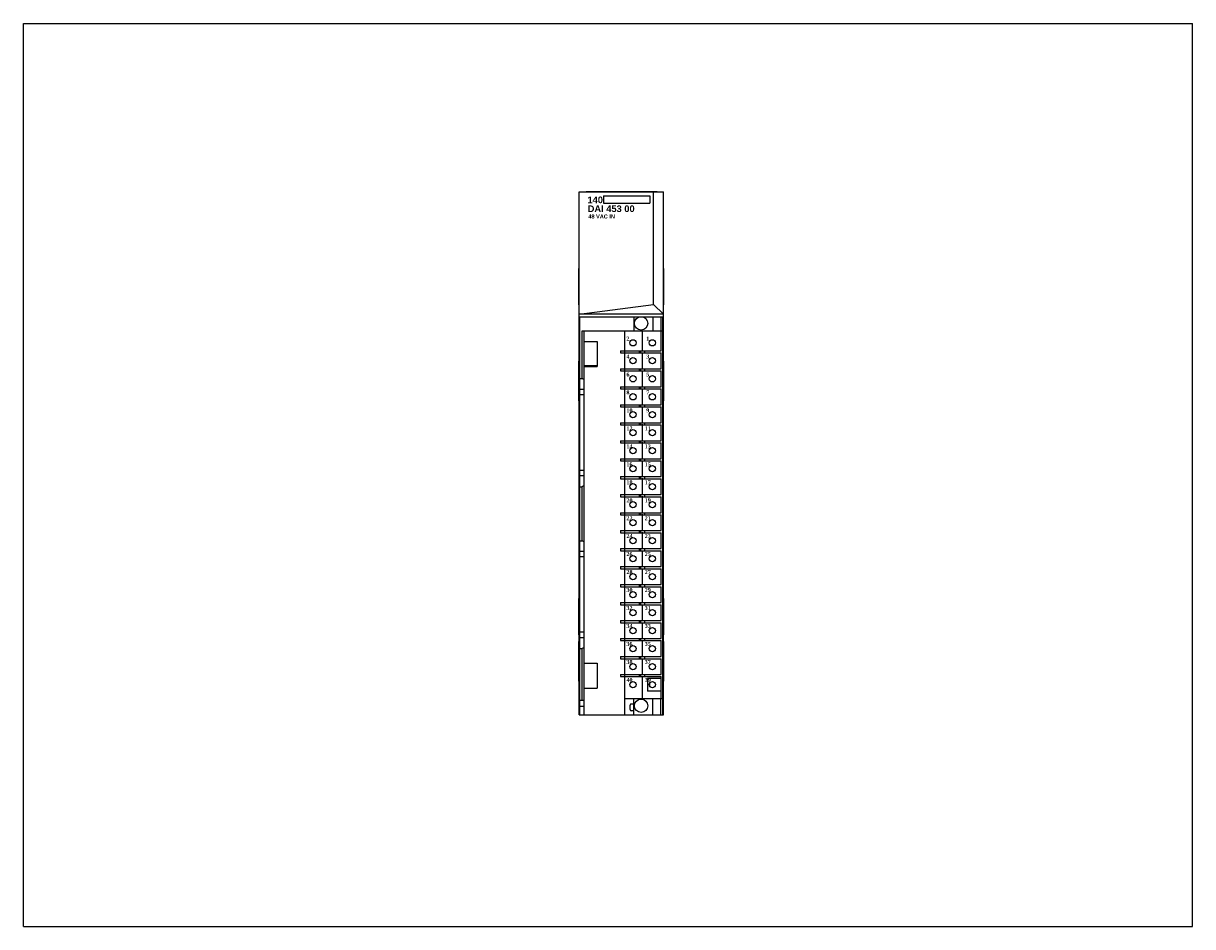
# Model space of a CAD drawing. Extents: x 0 to 22, y 0 to 27.4.
import ezdxf

# ---------------------------------------------------------------- set-up
doc = ezdxf.new("R2010")
doc.units = 0
doc.header["$LTSCALE"] = 1.21
doc.header["$MEASUREMENT"] = 0
doc.layers.get('0').update_dxf_attribs({"linetype": 'CONTINUOUS'})

msp = doc.modelspace()

# ---------------------------------------------------------------- linework, layer by layer
for p, q in [((0, 0), (0, 17)), ((0, 17), (22, 17)), ((22, 0), (22, 17)), ((10.458, 3.989), (10.458, 13.832)), ((10.458, 13.832), (12.046, 13.832)), ((10.588, 13.832), (10.588, 13.837)), ((10.588, 13.837), (11.927, 13.837)), ((10.917, 13.753), (10.917, 13.618)), ((10.917, 13.753), (11.786, 13.753)), ((11.786, 13.753), (11.786, 13.617)), ((11.859, 11.711), (11.859, 13.832)), ((11.927, 13.832), (11.927, 13.837)), ((12.046, 3.989), (12.046, 13.832)), ((10.917, 13.617), (11.786, 13.617)), ((10.452, 11.7), (10.452, 12.389)), ((10.458, 12.389), (10.452, 12.389)), ((12.046, 12.389), (12.052, 12.389)), ((12.052, 11.7), (12.052, 12.389)), ((10.458, 11.7), (10.452, 11.7)), ((10.458, 11.524), (11.859, 11.711)), ((11.859, 11.711), (12.046, 11.524)), ((12.046, 11.7), (12.052, 11.7)), ((12.046, 11.524), (10.458, 11.524)), ((10.472, 3.989), (10.472, 11.479)), ((10.472, 11.479), (11.616, 11.479)), ((11.486, 11.479), (11.486, 11.212)), ((11.63, 11.479), (12.041, 11.479)), ((11.845, 11.479), (11.845, 11.212)), ((11.994, 11.479), (11.994, 11.212)), ((12.033, 11.212), (12.033, 11.479)), ((12.042, 11.459), (12.041, 11.479)), ((12.042, 3.989), (12.042, 11.459)), ((11.647, 10.847), (11.647, 11.221)), ((10.512, 10.315), (10.512, 11.212)), ((10.512, 11.212), (12.033, 11.212)), ((10.551, 3.989), (10.551, 11.212)), ((10.551, 11.015), (10.797, 11.015)), ((10.797, 11.015), (10.797, 10.543)), ((11.317, 10.839), (11.317, 11.212)), ((12.002, 10.839), (12.002, 11.212)), ((12.034, 4.291), (12.034, 11.212)), ((11.235, 10.839), (11.235, 10.799)), ((11.235, 10.839), (12.002, 10.839)), ((11.235, 10.799), (12.002, 10.799)), ((11.313, 10.839), (11.313, 10.799)), ((11.317, 10.5), (11.317, 10.799)), ((11.589, 10.839), (11.589, 10.799)), ((11.609, 10.839), (11.609, 10.799)), ((11.647, 10.509), (11.647, 10.808)), ((11.687, 10.839), (11.687, 10.799)), ((12.002, 10.5), (12.002, 10.799)), ((10.451, 9.895), (10.451, 10.645)), ((10.451, 10.645), (10.458, 10.645)), ((10.456, 9.895), (10.456, 10.645)), ((12.046, 10.645), (12.051, 10.645)), ((12.051, 9.895), (12.051, 10.645)), ((10.451, 10.52), (10.456, 10.52)), ((10.787, 10.552), (10.551, 10.552)), ((10.551, 10.543), (10.797, 10.543)), ((10.787, 10.552), (10.787, 10.543)), ((11.235, 10.5), (11.235, 10.461)), ((11.235, 10.5), (12.002, 10.5)), ((11.235, 10.461), (12.002, 10.461)), ((11.313, 10.5), (11.313, 10.461)), ((11.317, 10.161), (11.317, 10.461)), ((11.589, 10.5), (11.589, 10.461)), ((11.609, 10.5), (11.609, 10.461)), ((11.647, 10.17), (11.647, 10.469)), ((11.687, 10.5), (11.687, 10.461)), ((12.002, 10.161), (12.002, 10.461)), ((12.046, 10.52), (12.051, 10.52)), ((10.472, 10.315), (10.512, 10.315)), ((10.551, 10.293), (10.512, 10.315)), ((11.235, 10.161), (11.235, 10.122)), ((11.235, 10.161), (12.002, 10.161)), ((11.235, 10.122), (12.002, 10.122)), ((11.313, 10.161), (11.313, 10.122)), ((11.317, 9.823), (11.317, 10.122)), ((11.589, 10.161), (11.589, 10.122)), ((11.609, 10.161), (11.609, 10.122)), ((11.647, 9.832), (11.647, 10.131)), ((11.687, 10.161), (11.687, 10.122)), ((12.002, 9.823), (12.002, 10.122)), ((10.451, 10.02), (10.456, 10.02)), ((10.551, 10.111), (10.472, 10.111)), ((10.551, 10.009), (10.472, 10.009)), ((12.046, 10.02), (12.051, 10.02)), ((10.451, 9.895), (10.458, 9.895)), ((11.235, 9.823), (11.235, 9.783)), ((11.235, 9.823), (12.002, 9.823)), ((11.235, 9.783), (12.002, 9.783)), ((11.313, 9.823), (11.313, 9.783)), ((11.317, 9.484), (11.317, 9.783)), ((11.589, 9.823), (11.589, 9.783)), ((11.609, 9.823), (11.609, 9.783)), ((11.647, 9.493), (11.647, 9.792)), ((11.687, 9.823), (11.687, 9.783)), ((12.002, 9.484), (12.002, 9.783)), ((12.051, 9.895), (12.046, 9.895)), ((11.235, 9.484), (11.235, 9.445)), ((11.235, 9.484), (12.002, 9.484)), ((11.313, 9.484), (11.313, 9.445)), ((11.589, 9.484), (11.589, 9.445)), ((11.609, 9.484), (11.609, 9.445)), ((11.687, 9.484), (11.687, 9.445)), ((11.235, 9.445), (12.002, 9.445)), ((11.317, 9.146), (11.317, 9.445)), ((11.647, 9.154), (11.647, 9.454)), ((12.002, 9.146), (12.002, 9.445)), ((11.235, 9.146), (11.235, 9.106)), ((11.235, 9.146), (12.002, 9.146)), ((11.235, 9.106), (12.002, 9.106)), ((11.313, 9.146), (11.313, 9.106)), ((11.317, 8.807), (11.317, 9.106)), ((11.589, 9.146), (11.589, 9.106)), ((11.609, 9.146), (11.609, 9.106)), ((11.647, 8.816), (11.647, 9.115)), ((11.687, 9.146), (11.687, 9.106)), ((12.002, 8.807), (12.002, 9.106)), ((11.235, 8.807), (11.235, 8.768)), ((11.235, 8.807), (12.002, 8.807)), ((11.313, 8.807), (11.313, 8.768)), ((11.589, 8.807), (11.589, 8.768)), ((11.609, 8.807), (11.609, 8.768)), ((11.687, 8.807), (11.687, 8.768)), ((10.551, 8.586), (10.472, 8.586)), ((11.235, 8.768), (12.002, 8.768)), ((11.317, 8.469), (11.317, 8.768)), ((11.647, 8.477), (11.647, 8.776)), ((12.002, 8.469), (12.002, 8.768)), ((10.551, 8.484), (10.472, 8.484)), ((11.235, 8.469), (12.002, 8.469)), ((11.235, 8.469), (11.235, 8.429)), ((11.235, 8.429), (12.002, 8.429)), ((11.313, 8.469), (11.313, 8.429)), ((11.317, 8.13), (11.317, 8.429)), ((11.589, 8.469), (11.589, 8.429)), ((11.609, 8.469), (11.609, 8.429)), ((11.647, 8.139), (11.647, 8.438)), ((11.687, 8.469), (11.687, 8.429)), ((12.002, 8.13), (12.002, 8.429)), ((10.472, 8.28), (10.512, 8.28)), ((10.551, 8.302), (10.512, 8.28)), ((10.512, 7.264), (10.512, 8.28)), ((11.235, 8.13), (12.002, 8.13)), ((11.235, 8.13), (11.235, 8.091)), ((11.235, 8.091), (12.002, 8.091)), ((11.313, 8.13), (11.313, 8.091)), ((11.317, 7.791), (11.317, 8.091)), ((11.589, 8.13), (11.589, 8.091)), ((11.609, 8.13), (11.609, 8.091)), ((11.647, 7.8), (11.647, 8.099)), ((11.687, 8.13), (11.687, 8.091)), ((12.002, 7.791), (12.002, 8.091)), ((11.235, 7.791), (12.002, 7.791)), ((11.235, 7.791), (11.235, 7.752)), ((11.235, 7.752), (12.002, 7.752)), ((11.313, 7.791), (11.313, 7.752)), ((11.317, 7.453), (11.317, 7.752)), ((11.589, 7.791), (11.589, 7.752)), ((11.609, 7.791), (11.609, 7.752)), ((11.647, 7.462), (11.647, 7.761)), ((11.687, 7.791), (11.687, 7.752)), ((12.002, 7.453), (12.002, 7.752)), ((10.472, 7.264), (10.512, 7.264)), ((10.551, 7.241), (10.512, 7.264)), ((11.235, 7.453), (12.002, 7.453)), ((11.235, 7.453), (11.235, 7.413)), ((11.235, 7.413), (12.002, 7.413)), ((11.313, 7.453), (11.313, 7.413)), ((11.317, 7.114), (11.317, 7.413)), ((11.589, 7.453), (11.589, 7.413)), ((11.609, 7.453), (11.609, 7.413)), ((11.647, 7.123), (11.647, 7.422)), ((11.687, 7.453), (11.687, 7.413)), ((12.002, 7.114), (12.002, 7.413)), ((10.551, 7.059), (10.472, 7.059)), ((11.235, 7.114), (12.002, 7.114)), ((11.235, 7.114), (11.235, 7.075)), ((11.235, 7.075), (12.002, 7.075)), ((11.313, 7.114), (11.313, 7.075)), ((11.317, 6.776), (11.317, 7.075)), ((11.589, 7.114), (11.589, 7.075)), ((11.609, 7.114), (11.609, 7.075)), ((11.647, 6.767), (11.647, 7.066)), ((11.687, 7.114), (11.687, 7.075)), ((12.002, 6.776), (12.002, 7.075)), ((10.551, 6.957), (10.472, 6.957)), ((11.235, 6.776), (12.002, 6.776)), ((11.235, 6.776), (11.235, 6.736)), ((11.235, 6.736), (12.002, 6.736)), ((11.313, 6.776), (11.313, 6.736)), ((11.317, 6.437), (11.317, 6.736)), ((11.589, 6.776), (11.589, 6.736)), ((11.609, 6.776), (11.609, 6.736)), ((11.647, 6.428), (11.647, 6.727)), ((11.687, 6.776), (11.687, 6.736)), ((12.002, 6.437), (12.002, 6.736)), ((11.235, 6.437), (12.002, 6.437)), ((11.235, 6.437), (11.235, 6.398)), ((11.235, 6.398), (12.002, 6.398)), ((11.313, 6.437), (11.313, 6.398)), ((11.317, 6.098), (11.317, 6.398)), ((11.589, 6.437), (11.589, 6.398)), ((11.609, 6.437), (11.609, 6.398)), ((11.647, 6.09), (11.647, 6.389)), ((11.687, 6.437), (11.687, 6.398)), ((12.002, 6.098), (12.002, 6.398)), ((10.458, 6.178), (10.452, 6.178)), ((10.452, 5.489), (10.452, 6.178)), ((12.046, 6.178), (12.052, 6.178)), ((12.052, 5.489), (12.052, 6.178)), ((11.235, 6.098), (12.002, 6.098)), ((11.235, 6.098), (11.235, 6.059)), ((11.235, 6.059), (12.002, 6.059)), ((11.313, 6.098), (11.313, 6.059)), ((11.317, 5.76), (11.317, 6.059)), ((11.589, 6.098), (11.589, 6.059)), ((11.609, 6.098), (11.609, 6.059)), ((11.647, 5.751), (11.647, 6.05)), ((11.687, 6.098), (11.687, 6.059)), ((12.002, 5.76), (12.002, 6.059)), ((11.235, 5.76), (12.002, 5.76)), ((11.235, 5.76), (11.235, 5.72)), ((11.235, 5.72), (12.002, 5.72)), ((11.313, 5.76), (11.313, 5.72)), ((11.317, 5.421), (11.317, 5.72)), ((11.589, 5.76), (11.589, 5.72)), ((11.609, 5.76), (11.609, 5.72)), ((11.687, 5.76), (11.687, 5.72)), ((12.002, 5.421), (12.002, 5.72)), ((10.551, 5.539), (10.472, 5.539)), ((11.647, 5.413), (11.647, 5.712)), ((10.451, 5.369), (10.458, 5.369)), ((10.451, 4.619), (10.451, 5.369)), ((10.458, 5.489), (10.452, 5.489)), ((10.456, 4.619), (10.456, 5.369)), ((10.551, 5.437), (10.472, 5.437)), ((11.235, 5.421), (12.002, 5.421)), ((11.235, 5.421), (11.235, 5.382)), ((11.235, 5.382), (12.002, 5.382)), ((11.313, 5.421), (11.313, 5.382)), ((11.317, 5.083), (11.317, 5.382)), ((11.589, 5.421), (11.589, 5.382)), ((11.609, 5.421), (11.609, 5.382)), ((11.647, 5.074), (11.647, 5.373)), ((11.687, 5.421), (11.687, 5.382)), ((12.002, 5.083), (12.002, 5.382)), ((12.046, 5.489), (12.052, 5.489)), ((12.046, 5.369), (12.051, 5.369)), ((12.051, 4.619), (12.051, 5.369)), ((10.451, 5.244), (10.456, 5.244)), ((10.472, 5.232), (10.512, 5.232)), ((10.551, 5.255), (10.512, 5.232)), ((10.512, 4.265), (10.512, 5.232)), ((11.235, 5.083), (12.002, 5.083)), ((11.235, 5.083), (11.235, 5.043)), ((11.313, 5.083), (11.313, 5.043)), ((11.589, 5.083), (11.589, 5.043)), ((11.609, 5.083), (11.609, 5.043)), ((11.687, 5.083), (11.687, 5.043)), ((12.046, 5.244), (12.051, 5.244)), ((10.551, 4.961), (10.797, 4.961)), ((10.797, 4.961), (10.797, 4.488)), ((11.235, 5.043), (12.002, 5.043)), ((11.317, 4.744), (11.317, 5.043)), ((11.647, 4.735), (11.647, 5.035)), ((12.002, 4.744), (12.002, 5.043)), ((10.451, 4.744), (10.456, 4.744)), ((11.235, 4.744), (12.002, 4.744)), ((11.235, 4.744), (11.235, 4.705)), ((11.235, 4.705), (12.002, 4.705)), ((11.313, 4.744), (11.313, 4.705)), ((11.317, 3.989), (11.317, 4.705)), ((11.589, 4.744), (11.589, 4.705)), ((11.609, 4.744), (11.609, 4.705)), ((11.647, 4.283), (11.647, 4.696)), ((11.687, 4.744), (11.687, 4.705)), ((12.002, 4.673), (11.741, 4.673)), ((11.741, 4.673), (11.741, 4.433)), ((12.002, 4.291), (12.002, 4.705)), ((12.046, 4.744), (12.051, 4.744)), ((10.451, 4.619), (10.458, 4.619)), ((10.551, 4.488), (10.797, 4.488)), ((12.002, 4.433), (11.741, 4.433)), ((12.051, 4.619), (12.046, 4.619)), ((10.472, 4.265), (10.551, 4.265)), ((11.317, 4.291), (12.034, 4.291)), ((11.486, 4.189), (11.437, 4.189)), ((11.486, 3.989), (11.486, 4.291)), ((11.845, 3.989), (11.845, 4.291)), ((11.994, 3.989), (11.994, 4.291)), ((12.033, 3.989), (12.033, 4.291)), ((10.458, 3.989), (12.046, 3.989)), ((10.551, 4.146), (10.472, 4.146)), ((11.417, 4.084), (11.417, 4.17)), ((11.486, 4.064), (11.437, 4.064)), ((0, 0), (22, 0))]:
    msp.add_line(p, q)
for centre, radius in [((11.623, 11.354), 0.125), ((11.47, 10.988), 0.0591), ((11.835, 10.988), 0.0591), ((11.47, 10.65), 0.0591), ((11.835, 10.65), 0.0591), ((11.47, 10.311), 0.0591), ((11.835, 10.311), 0.0591), ((11.47, 9.972), 0.0591), ((11.835, 9.972), 0.0591), ((11.47, 9.634), 0.0591), ((11.835, 9.634), 0.0591), ((11.47, 9.295), 0.0591), ((11.835, 9.295), 0.0591), ((11.47, 8.957), 0.0591), ((11.835, 8.957), 0.0591), ((11.47, 8.618), 0.0591), ((11.835, 8.618), 0.0591), ((11.47, 8.28), 0.0591), ((11.835, 8.28), 0.0591), ((11.47, 7.941), 0.0591), ((11.835, 7.941), 0.0591), ((11.47, 7.602), 0.0591), ((11.835, 7.602), 0.0591), ((11.47, 7.264), 0.0591), ((11.835, 7.264), 0.0591), ((11.47, 6.925), 0.0591), ((11.835, 6.925), 0.0591), ((11.47, 6.587), 0.0591), ((11.835, 6.587), 0.0591), ((11.47, 6.248), 0.0591), ((11.835, 6.248), 0.0591), ((11.47, 5.909), 0.0591), ((11.835, 5.909), 0.0591), ((11.47, 5.571), 0.0591), ((11.835, 5.571), 0.0591), ((11.47, 5.232), 0.0591), ((11.835, 5.232), 0.0591), ((11.47, 4.894), 0.0591), ((11.835, 4.894), 0.0591), ((11.47, 4.555), 0.0591), ((11.835, 4.555), 0.0591), ((11.623, 4.157), 0.125)]:
    msp.add_circle(centre, radius)
for centre, radius, start, end in [((11.847, 4.555), 0.0689, 146.4876, 214.153), ((11.437, 4.17), 0.0197, 90, 180), ((11.252, 4.246), 0.185, 333.0613, 341.0926), ((11.437, 4.084), 0.0197, 180, 270)]:
    msp.add_arc(centre, radius, start, end)

# ---------------------------------------------------------------- texts
at = {"attachment_point": 1}
for s, insert, char_height, width in [('\\fArial|b1|i0|c0|p34;140', (10.614, 13.741), 0.125, 0.28225), ('{\\fArial|b1|i0|c0|p34;DAI 453 00}', (10.618, 13.574), 0.125, 1.125), ('{\\fArial|b1|i0|c0|p34;48 VAC IN}', (10.63, 13.403), 0.075, 0.6678)]:
    msp.add_mtext(s, dxfattribs=dict(at, insert=insert, char_height=char_height, width=width))
at = {"insert": (11.347, 11.105), "char_height": 0.075, "width": 0.6271, "attachment_point": 1, "line_spacing_factor": 2.704}
msp.add_mtext('{\\fTimes New Roman|b1|i0|c0|p18;2           1\\P4           3\\P6           5\\P8           7\\P10         9\\P12        11\\P14        13\\P16        15\\P18        17\\P20        19\\P22        21\\P24        23\\P26        25\\P28        27\\P30        29\\P32        31\\P34        33\\P36        35\\P38        37\\P40        39}', dxfattribs=at)

doc.saveas('drawing.dxf')
